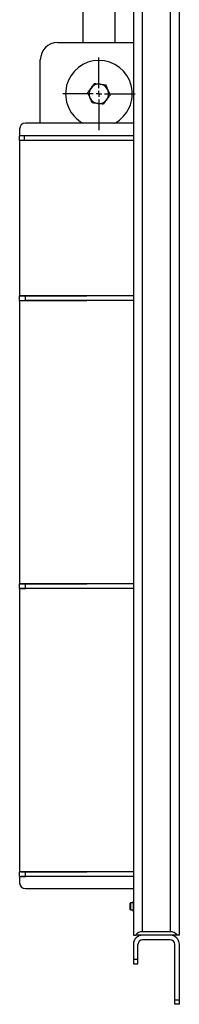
# Model space of a CAD drawing. Header units: millimetres. Extents: x 450 to 3054, y 257 to 2242.
# Tile 1 of 6: x 450 to 589, y 454 to 1308. Entities that reach past the tile are written whole.
import ezdxf

# ---------------------------------------------------------------- set-up
doc = ezdxf.new("R2010")
doc.units = ezdxf.units.MM
doc.layers.add('FOND_DE_PLAN', color=7, linetype='Continuous')

# ---------------------------------------------------------------- blocks, each defined once
blk = doc.blocks.new('SW_CENTERMARKSYMBOL_24')
at = {"layer": 'FOND_DE_PLAN', "color": 0}
for p, q in [((0, 5), (0, 31.5)), ((-5, 0), (-31.5, 0)), ((0, 0), (-2.5, 0)), ((0, 0), (0, 2.5)), ((0, 0), (0, -2.5)), ((0, 0), (2.5, 0)), ((5, 0), (31.5, 0)), ((0, -5), (0, -31.5))]:
    blk.add_line(p, q, dxfattribs=at)

msp = doc.modelspace()

# ---------------------------------------------------------------- linework, layer by layer
at = {"color": 7, "linetype": 'Continuous', "lineweight": 25}
for p, q in [((580.77, 1888.62), (580.77, 516.62)), ((588.77, 513.62), (588.77, 1888.62)), ((504.77, 1804.62), (504.77, 1288.62)), ((532.77, 1288.62), (532.77, 1793.62)), ((548.77, 1793.62), (548.77, 513.62)), ((556.77, 516.62), (556.77, 1793.62)), ((482.77, 1288.62), (548.77, 1288.62)), ((467.77, 1218.62), (467.77, 1273.62)), ((548.77, 1218.62), (454.77, 1218.62)), ((449.77, 1213.62), (449.77, 1207.62)), ((449.77, 1203.62), (449.77, 1207.62)), ((453.77, 1207.62), (449.77, 1207.62)), ((453.77, 1207.62), (453.77, 1203.62)), ((548.77, 1207.62), (453.77, 1207.62)), ((499.27, 1207.87), (548.77, 1207.87)), ((499.27, 1207.62), (499.27, 1207.87)), ((453.77, 1203.62), (449.77, 1203.62)), ((449.77, 1203.62), (449.77, 1068.75)), ((548.77, 1203.62), (453.77, 1203.62)), ((449.77, 1068.75), (508.27, 1068.75)), ((449.77, 1064.62), (449.77, 1068.62)), ((454.77, 1068.62), (449.77, 1068.62)), ((454.77, 1064.62), (454.77, 1068.62)), ((548.77, 1068.62), (454.77, 1068.62)), ((508.27, 1068.75), (508.27, 1068.62)), ((449.77, 1064.62), (454.77, 1064.62)), ((449.77, 1064.5), (449.77, 818.75)), ((508.27, 1064.5), (449.77, 1064.5)), ((548.77, 1064.62), (454.77, 1064.62)), ((508.27, 1064.62), (508.27, 1064.5)), ((449.77, 818.75), (508.27, 818.75)), ((449.77, 814.62), (449.77, 818.62)), ((454.77, 818.62), (449.77, 818.62)), ((449.77, 814.62), (454.77, 814.62)), ((449.77, 814.5), (449.77, 569.75)), ((508.27, 814.5), (449.77, 814.5)), ((454.77, 814.62), (454.77, 818.62)), ((548.77, 818.62), (454.77, 818.62)), ((548.77, 814.62), (454.77, 814.62)), ((508.27, 818.75), (508.27, 818.62)), ((508.27, 814.62), (508.27, 814.5)), ((449.77, 564.62), (449.77, 568.62)), ((454.77, 568.62), (449.77, 568.62)), ((449.77, 564.62), (454.77, 564.62)), ((450.77, 568.75), (508.27, 568.75)), ((508.27, 564.5), (450.77, 564.5)), ((454.77, 564.62), (454.77, 568.62)), ((548.77, 568.62), (454.77, 568.62)), ((548.77, 564.62), (454.77, 564.62)), ((508.27, 568.75), (508.27, 568.62)), ((508.27, 564.62), (508.27, 564.5)), ((449.77, 563.5), (449.77, 559.12)), ((454.77, 554.12), (548.77, 554.12)), ((546.27, 541.62), (545.77, 541.12)), ((545.77, 541.12), (545.77, 536.12)), ((548.67, 541.62), (546.27, 541.62)), ((546.27, 541.62), (546.27, 535.62)), ((548.77, 543.2), (548.67, 543.02)), ((548.67, 543.02), (548.67, 534.22)), ((545.77, 536.12), (546.27, 535.62)), ((546.27, 535.62), (548.67, 535.62)), ((548.67, 534.22), (548.77, 534.05)), ((548.77, 513.62), (550.53, 513.62)), ((556.77, 513.62), (550.53, 513.62)), ((580.77, 516.62), (556.77, 516.62)), ((580.77, 513.62), (556.77, 513.62)), ((587.02, 513.62), (580.77, 513.62)), ((588.77, 513.62), (587.02, 513.62)), ((548.77, 505.62), (548.77, 492.62)), ((552.77, 492.62), (552.77, 505.62)), ((580.77, 509.62), (556.77, 509.62)), ((584.77, 457.62), (584.77, 505.62)), ((588.77, 457.62), (588.77, 505.62)), ((552.77, 492.62), (548.77, 492.62)), ((548.77, 492.62), (548.77, 488.62)), ((548.77, 488.62), (552.77, 488.62)), ((552.77, 488.62), (552.77, 492.62)), ((584.77, 457.62), (588.77, 457.62)), ((584.77, 453.62), (584.77, 457.62)), ((588.77, 453.62), (584.77, 453.62)), ((588.77, 453.62), (588.77, 457.62))]:
    msp.add_line(p, q, dxfattribs=at)
for centre, radius, start, end in [((482.77, 1273.62), 15, 90, 180), ((518.77, 1244.12), 29, 298.44072, 241.55928), ((518.77, 1244.12), 8.5, 143.68375, 203.68375), ((518.77, 1244.12), 8.5, 83.68375, 143.68375), ((518.77, 1244.12), 8.5, 23.68375, 83.68375), ((518.77, 1244.12), 8.5, 203.68375, 263.68375), ((518.77, 1244.12), 8.5, 323.68375, 23.68375), ((518.77, 1244.12), 8.5, 263.68375, 323.68375), ((454.77, 1213.62), 5, 90, 180), ((450.77, 569.75), 1, 180, 270), ((450.77, 563.5), 1, 90, 180), ((454.77, 559.12), 5, 180, 270), ((556.77, 505.62), 8, 90, 180), ((556.77, 508.62), 8, 90, 141.31781), ((580.77, 508.62), 8, 38.68219, 90), ((580.77, 505.62), 8, 0, 90), ((556.77, 505.62), 4, 90, 180), ((580.77, 505.62), 4, 0, 90)]:
    msp.add_arc(centre, radius, start, end, dxfattribs=at)
for points, knots in [([(509.02, 1245.2), (509.49, 1245.84), (510.44, 1247.14), (511.43, 1248.48), (511.93, 1249.16)], [0, 0, 0, 0, 0.49546, 1, 1, 1, 1]), ([(511.93, 1249.16), (512.42, 1249.83), (512.91, 1250.5), (513.88, 1251.81), (514.36, 1252.47), (514.83, 1253.11)], [0, 0, 0, 0, 0.5, 0.5, 1, 1, 1, 1]), ([(514.83, 1253.11), (515.63, 1253.02), (516.43, 1252.93), (518.06, 1252.75), (518.88, 1252.66), (519.71, 1252.57)], [0, 0, 0, 0, 0.5, 0.5, 1, 1, 1, 1]), ([(519.71, 1252.57), (520.54, 1252.48), (521.36, 1252.39), (522.99, 1252.21), (523.79, 1252.12), (524.59, 1252.03)], [0, 0, 0, 0, 0.5, 0.5, 1, 1, 1, 1]), ([(524.59, 1252.03), (524.91, 1251.3), (525.55, 1249.83), (526.22, 1248.31), (526.56, 1247.54)], [0, 0, 0, 0, 0.495457, 1, 1, 1, 1]), ([(510.99, 1240.71), (510.65, 1241.48), (510.32, 1242.23), (509.67, 1243.73), (509.34, 1244.47), (509.02, 1245.2)], [0, 0, 0, 0, 0.5, 0.5, 1, 1, 1, 1]), ([(512.96, 1236.21), (512.64, 1236.94), (512, 1238.42), (511.33, 1239.94), (510.99, 1240.71)], [0, 0, 0, 0, 0.495457, 1, 1, 1, 1]), ([(528.53, 1243.04), (528.05, 1242.4), (527.58, 1241.75), (526.61, 1240.43), (526.12, 1239.76), (525.62, 1239.09)], [0, 0, 0, 0, 0.5, 0.5, 1, 1, 1, 1]), ([(526.56, 1247.54), (526.89, 1246.78), (527.56, 1245.26), (528.2, 1243.79), (528.53, 1243.04)], [0, 0, 0, 0, 0.494511, 1, 1, 1, 1]), ([(517.84, 1235.67), (517.02, 1235.76), (515.37, 1235.95), (513.77, 1236.12), (512.96, 1236.21)], [0, 0, 0, 0, 0.494511, 1, 1, 1, 1]), ([(522.72, 1235.13), (521.92, 1235.22), (520.33, 1235.4), (518.67, 1235.58), (517.84, 1235.67)], [0, 0, 0, 0, 0.495457, 1, 1, 1, 1]), ([(525.62, 1239.09), (525.14, 1238.43), (524.15, 1237.09), (523.2, 1235.79), (522.72, 1235.13)], [0, 0, 0, 0, 0.494515, 1, 1, 1, 1])]:
    msp.add_open_spline(points, degree=3, knots=knots, dxfattribs=at)

# ---------------------------------------------------------------- block references
at = {"layer": 'FOND_DE_PLAN', "color": 7}
msp.add_blockref('SW_CENTERMARKSYMBOL_24', (518.77, 1244.12), dxfattribs=at)

doc.saveas('drawing.dxf')
